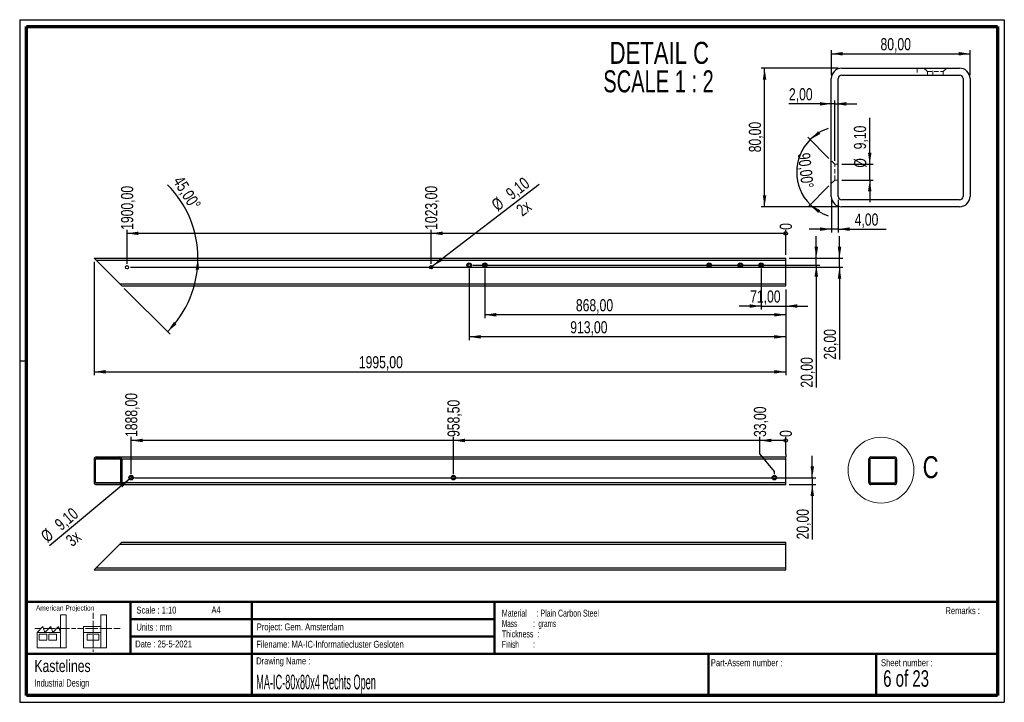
# Paper-space layout '80 Rechts Dicht' of a CAD drawing. Header units: millimetres. Extents: x 7 to 291, y 7 to 204.
import ezdxf

# ---------------------------------------------------------------- set-up
doc = ezdxf.new("R2010")
doc.units = ezdxf.units.MM
doc.linetypes.add('HIDDEN', pattern=[1.905, 1.27, -0.635])
for name, color, linetype in [('BORDERS', 7, 'Continuous'), ('DRAWING', 7, 'Continuous'), ('TEXT_SHEET_FORMAT', 7, 'Continuous')]:
    doc.layers.add(name, color=color, linetype=linetype)
doc.styles.add('SLDTEXTSTYLE0', font='TXT', dxfattribs={"width": 0.7})
doc.styles.add('SLDTEXTSTYLE1', font='TXT', dxfattribs={"width": 0.75})
doc.styles.add('SLDTEXTSTYLE2', font='TXT', dxfattribs={"width": 0.678571})
doc.styles.add('SLDTEXTSTYLE4', font='TXT', dxfattribs={"width": 0.55})
doc.styles.add('SLDTEXTSTYLE5', font='TXT', dxfattribs={"width": 0.605})
doc.styles.add('SLDTEXTSTYLE6', font='TXT', dxfattribs={"width": 0.549})
doc.styles.add('SLDTEXTSTYLE7', font='TXT', dxfattribs={"width": 0.467045})
doc.styles.add('SLDTEXTSTYLE8', font='TXT', dxfattribs={"width": 0.681818})
doc.dimstyles.new('SLDDIMSTYLE10', dxfattribs={"dimtxt": 3.5, "dimasz": 3.302, "dimexe": 0, "dimexo": 0.0625, "dimgap": 0.875, "dimtad": 1, "dimdec": 4, "dimlfac": 10, "dimzin": 12, "dimdsep": 46, "dimtxsty": 'SLDTEXTSTYLE1', "dimsah": 1, "dimcen": 0.09, "dimazin": 3, "dimtfac": 1, "dimtofl": 0, "dimtmove": 0, "dimatfit": 3, "dimfxl": 1, "dimfrac": 2, "dimtolj": 1, "dimtzin": 12, "dimarcsym": 0})
doc.dimstyles.new('SLDDIMSTYLE11', dxfattribs={"dimtxt": 3.5, "dimasz": 3.302, "dimexe": 0, "dimexo": 0.0625, "dimgap": 0.875, "dimtad": 1, "dimdec": 4, "dimlfac": 2, "dimzin": 12, "dimdsep": 46, "dimtxsty": 'SLDTEXTSTYLE1', "dimsah": 1, "dimcen": 0.09, "dimazin": 3, "dimtfac": 1, "dimtofl": 0, "dimtmove": 0, "dimatfit": 3, "dimfxl": 1, "dimfrac": 2, "dimtolj": 1, "dimtzin": 12, "dimarcsym": 0})
doc.dimstyles.new('SLDDIMSTYLE12', dxfattribs={"dimtxt": 3.5, "dimasz": 0.338667, "dimexe": 0, "dimexo": 0.0625, "dimgap": 0.875, "dimtad": 0, "dimtih": 1, "dimtoh": 1, "dimdec": 0, "dimlfac": 10, "dimrnd": 1e-09, "dimdsep": 46, "dimtxsty": 'SLDTEXTSTYLE1', "dimblk1": 'ORIGIN', "dimblk2": 'ORIGIN', "dimsah": 1, "dimcen": 0.09, "dimadec": 0, "dimazin": 2, "dimtfac": 1, "dimtdec": 0, "dimtofl": 0, "dimtmove": 0, "dimatfit": 3, "dimldrblk": 'ORIGIN', "dimfxl": 1, "dimfrac": 2, "dimtolj": 1, "dimtzin": 12, "dimarcsym": 0})
doc.dimstyles.new('SLDDIMSTYLE13', dxfattribs={"dimtxt": 3.5, "dimasz": 3.302, "dimexe": 0, "dimexo": 0.0625, "dimgap": 0.875, "dimtad": 0, "dimtih": 1, "dimtoh": 1, "dimlfac": 10, "dimrnd": 1e-09, "dimzin": 12, "dimdsep": 46, "dimtxsty": 'SLDTEXTSTYLE1', "dimsah": 1, "dimcen": 0.09, "dimadec": 0, "dimazin": 3, "dimtfac": 1, "dimtofl": 0, "dimtmove": 0, "dimatfit": 3, "dimfxl": 1, "dimfrac": 2, "dimtolj": 1, "dimtzin": 12, "dimarcsym": 0})
doc.dimstyles.new('SLDDIMSTYLE4', dxfattribs={"dimtxt": 3.5, "dimasz": 3.302, "dimexe": 0, "dimexo": 0.0625, "dimgap": 0.875, "dimtad": 1, "dimlfac": 2, "dimrnd": 1e-09, "dimzin": 12, "dimdsep": 46, "dimtxsty": 'SLDTEXTSTYLE1', "dimsah": 1, "dimcen": 0.09, "dimadec": 0, "dimazin": 3, "dimtfac": 1, "dimtmove": 0, "dimatfit": 0, "dimfxl": 1, "dimfrac": 2, "dimtolj": 1, "dimtzin": 12, "dimarcsym": 0})
doc.dimstyles.new('SLDDIMSTYLE5', dxfattribs={"dimtxt": 3.5, "dimasz": 3.302, "dimexe": 0, "dimexo": 0.0625, "dimgap": 0.875, "dimtad": 1, "dimlfac": 2, "dimrnd": 1e-09, "dimzin": 12, "dimdsep": 46, "dimtxsty": 'SLDTEXTSTYLE1', "dimsah": 1, "dimcen": 0.09, "dimadec": 0, "dimazin": 3, "dimtfac": 1, "dimtofl": 0, "dimtmove": 0, "dimatfit": 3, "dimfxl": 1, "dimfrac": 2, "dimtolj": 1, "dimtzin": 12, "dimarcsym": 0})
doc.dimstyles.new('SLDDIMSTYLE7', dxfattribs={"dimtxt": 3.5, "dimasz": 3.302, "dimexe": 0, "dimexo": 0.0625, "dimgap": 0.875, "dimtad": 1, "dimlfac": 10, "dimrnd": 1e-09, "dimzin": 12, "dimdsep": 46, "dimtxsty": 'SLDTEXTSTYLE1', "dimblk1": 'NONE', "dimsah": 1, "dimcen": 0, "dimadec": 0, "dimazin": 3, "dimtfac": 1, "dimtmove": 0, "dimatfit": 3, "dimldrblk": 'NONE', "dimfxl": 1, "dimfrac": 2, "dimtolj": 1, "dimtzin": 12, "dimarcsym": 0})
doc.dimstyles.new('SLDDIMSTYLE8', dxfattribs={"dimtxt": 3.5, "dimasz": 3.302, "dimexe": 0, "dimexo": 0.0625, "dimgap": 0.875, "dimtad": 1, "dimlfac": 10, "dimrnd": 1e-09, "dimzin": 12, "dimdsep": 46, "dimtxsty": 'SLDTEXTSTYLE1', "dimsah": 1, "dimcen": 0.09, "dimadec": 0, "dimazin": 3, "dimtfac": 1, "dimtmove": 0, "dimatfit": 0, "dimfxl": 1, "dimfrac": 2, "dimtolj": 1, "dimtzin": 12, "dimarcsym": 0})
doc.dimstyles.new('SLDDIMSTYLE9', dxfattribs={"dimtxt": 3.5, "dimasz": 3.302, "dimexe": 0, "dimexo": 0.0625, "dimgap": 0.875, "dimtad": 1, "dimlfac": 10, "dimrnd": 1e-09, "dimzin": 12, "dimdsep": 46, "dimtxsty": 'SLDTEXTSTYLE1', "dimsah": 1, "dimcen": 0.09, "dimadec": 0, "dimazin": 3, "dimtfac": 1, "dimtofl": 0, "dimtmove": 0, "dimatfit": 3, "dimfxl": 1, "dimfrac": 2, "dimtolj": 1, "dimtzin": 12, "dimarcsym": 0})

# ---------------------------------------------------------------- blocks, each defined once
blk = doc.blocks.new('SW_NOTE_0_39')
at = {"layer": 'TEXT_SHEET_FORMAT', "color": 0, "char_height": 2, "attachment_point": 1}
for s, insert, style in [('Material     : Plain Carbon Steel', (0, 2.58), 'SLDTEXTSTYLE5'), ('Mass         :  grams', (0, -0.42), 'SLDTEXTSTYLE4'), ('Thickness  :', (0, -3.42), 'SLDTEXTSTYLE5'), ('Finish        :', (0, -6.42), 'SLDTEXTSTYLE6')]:
    blk.add_mtext(s, dxfattribs=dict(at, insert=insert, style=style))
blk = doc.blocks.new('SW_NOTE_0_40')
at = {"layer": 'DRAWING', "color": 0, "attachment_point": 1, "style": 'SLDTEXTSTYLE1'}
for s, insert, char_height in [('Kastelines', (0, 4.51), 3.5), ('Industrial Design', (0, -1.09), 2.1167)]:
    blk.add_mtext(s, dxfattribs=dict(at, insert=insert, char_height=char_height))
blk = doc.blocks.new('_Origin')
at = {"color": 0, "linetype": 'ByBlock', "lineweight": -2}
blk.add_line((0, 0), (-1, 0), dxfattribs=at)
blk.add_circle((0, 0), 0.5, dxfattribs=at)
blk = doc.blocks.new('_D_41')
at = {"layer": 'DRAWING'}
for q in [(227.53, 83.36), (227.53, 77.61)]:
    blk.add_line((227.53, 78.36), q, dxfattribs=at)
at = {"layer": 'DRAWING', "xscale": 1.016, "yscale": 1.016}
blk.add_blockref('_Origin', (227.53, 82.35), dxfattribs=at)
at = {"layer": 'DRAWING', "insert": (225.8, 83.36), "char_height": 3.5, "attachment_point": 1, "rotation": 90, "style": 'SLDTEXTSTYLE1'}
blk.add_mtext('0', dxfattribs=at)
blk = doc.blocks.new('_D_42')
at = {"layer": 'DRAWING', "color": 7}
for p, q in [((220.08, 78.36), (220.08, 83.36)), ((227.53, 82.35), (220.08, 82.35)), ((220.08, 78.36), (224.23, 73.36)), ((224.23, 73.36), (224.23, 72.61))]:
    blk.add_line(p, q, dxfattribs=at)
blk.add_solid([(220.08, 82.35), (223.38, 81.84), (223.38, 82.86)], dxfattribs=at)
at = {"layer": 'DRAWING', "color": 7, "insert": (218.35, 83.36), "char_height": 3.5, "attachment_point": 1, "rotation": 90, "style": 'SLDTEXTSTYLE1'}
blk.add_mtext('33,00', dxfattribs=at)
blk = doc.blocks.new('_D_43')
at = {"layer": 'DRAWING', "color": 7}
for p, q in [((131.68, 72.61), (131.68, 83.36)), ((220.08, 82.35), (131.68, 82.35))]:
    blk.add_line(p, q, dxfattribs=at)
blk.add_solid([(131.68, 82.35), (134.98, 81.84), (134.98, 82.86)], dxfattribs=at)
at = {"layer": 'DRAWING', "color": 7, "insert": (129.95, 83.36), "char_height": 3.5, "attachment_point": 1, "rotation": 90, "style": 'SLDTEXTSTYLE1'}
blk.add_mtext('958,50', dxfattribs=at)
blk = doc.blocks.new('_D_44')
at = {"layer": 'DRAWING', "color": 7}
for p, q in [((38.73, 72.61), (38.73, 83.36)), ((131.68, 82.35), (38.73, 82.35))]:
    blk.add_line(p, q, dxfattribs=at)
blk.add_solid([(38.73, 82.35), (42.03, 81.84), (42.03, 82.86)], dxfattribs=at)
at = {"layer": 'DRAWING', "color": 7, "insert": (37, 83.36), "char_height": 3.5, "attachment_point": 1, "rotation": 90, "style": 'SLDTEXTSTYLE1'}
blk.add_mtext('1888,00', dxfattribs=at)
blk = doc.blocks.new('_D_45')
at = {"layer": 'DRAWING', "color": 7}
for p, q in [((235.18, 71.61), (235.18, 77.96)), ((39.73, 71.61), (236.18, 71.61)), ((235.18, 71.61), (235.18, 69.61)), ((228.53, 69.61), (236.18, 69.61)), ((235.18, 69.61), (235.18, 53.79))]:
    blk.add_line(p, q, dxfattribs=at)
for points in [[(235.18, 71.61), (235.69, 74.91), (234.68, 74.91)], [(235.18, 69.61), (234.68, 66.3), (235.69, 66.3)]]:
    blk.add_solid(points, dxfattribs=at)
at = {"layer": 'DRAWING', "color": 7, "insert": (230.67, 53.79), "char_height": 3.5, "attachment_point": 1, "rotation": 90, "style": 'SLDTEXTSTYLE1'}
blk.add_mtext('20,00', dxfattribs=at)
blk = doc.blocks.new('_D_46')
at = {"layer": 'DRAWING', "color": 7}
for q in [(15.19, 51.96), (39.08, 71.9)]:
    blk.add_line((38.38, 71.31), q, dxfattribs=at)
blk.add_solid([(38.38, 71.31), (35.52, 69.59), (36.17, 68.81)], dxfattribs=at)
at = {"layer": 'DRAWING', "color": 7, "char_height": 3.5, "attachment_point": 1, "rotation": 39.8541, "style": 'SLDTEXTSTYLE1'}
for s, insert in [('9,10', (16.3, 58.86)), ('%%c', (12.29, 55.43)), ('3x', (19.5, 54.21))]:
    blk.add_mtext(s, dxfattribs=dict(at, insert=insert))
blk = doc.blocks.new('_None')
blk = doc.blocks.new('_D_47')
at = {"layer": 'DRAWING'}
blk.add_line((227.53, 135.94), (227.53, 143.13), dxfattribs=at)
at = {"layer": 'DRAWING', "xscale": 1.016, "yscale": 1.016}
blk.add_blockref('_Origin', (227.53, 142.12), dxfattribs=at)
at = {"layer": 'DRAWING', "insert": (225.8, 143.13), "char_height": 3.5, "attachment_point": 1, "rotation": 90, "style": 'SLDTEXTSTYLE1'}
blk.add_mtext('0', dxfattribs=at)
blk = doc.blocks.new('_D_48')
at = {"layer": 'DRAWING', "color": 7}
for p, q in [((125.23, 133.34), (125.23, 143.13)), ((227.53, 142.12), (125.23, 142.12))]:
    blk.add_line(p, q, dxfattribs=at)
blk.add_solid([(125.23, 142.12), (128.53, 141.61), (128.53, 142.62)], dxfattribs=at)
at = {"layer": 'DRAWING', "color": 7, "insert": (123.5, 143.13), "char_height": 3.5, "attachment_point": 1, "rotation": 90, "style": 'SLDTEXTSTYLE1'}
blk.add_mtext('1023,00', dxfattribs=at)
blk = doc.blocks.new('_D_49')
at = {"layer": 'DRAWING', "color": 7}
for p, q in [((37.53, 133.34), (37.53, 143.13)), ((125.23, 142.12), (37.53, 142.12))]:
    blk.add_line(p, q, dxfattribs=at)
blk.add_solid([(37.53, 142.12), (40.83, 141.61), (40.83, 142.62)], dxfattribs=at)
at = {"layer": 'DRAWING', "color": 7, "insert": (35.8, 143.13), "char_height": 3.5, "attachment_point": 1, "rotation": 90, "style": 'SLDTEXTSTYLE1'}
blk.add_mtext('1900,00', dxfattribs=at)
blk = doc.blocks.new('_D_50')
at = {"layer": 'DRAWING', "color": 7}
blk.add_line((36.74, 126.24), (49.93, 113.04), dxfattribs=at)
for start, end in [(0, 44.9558), (315, 0)]:
    blk.add_arc((28.03, 134.94), 29.97, start, end, dxfattribs=at)
for points in [[(58, 134.94), (57.32, 131.68), (58.33, 131.62)], [(49.22, 113.75), (51.81, 115.87), (51.05, 116.55)]]:
    blk.add_solid(points, dxfattribs=at)
at = {"layer": 'DRAWING', "color": 7, "insert": (53.59, 159.06), "char_height": 3.5, "attachment_point": 1, "rotation": 302.2613, "style": 'SLDTEXTSTYLE1'}
blk.add_mtext('45,00°', dxfattribs=at)
blk = doc.blocks.new('_D_51')
at = {"layer": 'DRAWING', "color": 7}
for p, q in [((243.03, 134.94), (243.03, 141.29)), ((228.53, 134.94), (244.03, 134.94)), ((243.03, 132.34), (243.03, 134.94)), ((38.53, 132.34), (244.03, 132.34)), ((243.03, 132.34), (243.03, 105.71))]:
    blk.add_line(p, q, dxfattribs=at)
for points in [[(243.03, 134.94), (243.54, 138.25), (242.52, 138.25)], [(243.03, 132.34), (242.52, 129.04), (243.54, 129.04)]]:
    blk.add_solid(points, dxfattribs=at)
at = {"layer": 'DRAWING', "color": 7, "insert": (238.52, 105.71), "char_height": 3.5, "attachment_point": 1, "rotation": 90, "style": 'SLDTEXTSTYLE1'}
blk.add_mtext('26,00', dxfattribs=at)
blk = doc.blocks.new('_D_52')
at = {"layer": 'DRAWING', "color": 7}
for p, q in [((28.03, 133.94), (28.03, 101.16)), ((227.53, 125.94), (227.53, 101.16)), ((28.03, 102.16), (227.53, 102.16))]:
    blk.add_line(p, q, dxfattribs=at)
for points in [[(28.03, 102.16), (31.33, 101.66), (31.33, 102.67)], [(227.53, 102.16), (224.23, 102.67), (224.23, 101.66)]]:
    blk.add_solid(points, dxfattribs=at)
at = {"layer": 'DRAWING', "color": 7, "insert": (104.39, 106.68), "char_height": 3.5, "attachment_point": 1, "style": 'SLDTEXTSTYLE1'}
blk.add_mtext('1995,00', dxfattribs=at)
blk = doc.blocks.new('_D_53')
at = {"layer": 'DRAWING', "color": 7}
for q in [(156.39, 156.3), (124.87, 132.07)]:
    blk.add_line((125.59, 132.62), q, dxfattribs=at)
blk.add_solid([(125.59, 132.62), (128.52, 134.23), (127.9, 135.04)], dxfattribs=at)
at = {"layer": 'DRAWING', "color": 7, "char_height": 3.5, "attachment_point": 1, "rotation": 37.5526, "style": 'SLDTEXTSTYLE1'}
for s, insert in [('9,10', (146.42, 154.42)), ('%%c', (142.27, 151.16)), ('2x', (149.42, 149.65))]:
    blk.add_mtext(s, dxfattribs=dict(at, insert=insert))
blk = doc.blocks.new('_D_54')
at = {"layer": 'DRAWING', "color": 7}
for p, q in [((220.43, 131.94), (220.43, 120.14)), ((227.53, 125.94), (227.53, 120.14)), ((220.43, 121.14), (214.08, 121.14)), ((220.43, 121.14), (227.53, 121.14)), ((227.53, 121.14), (233.88, 121.14))]:
    blk.add_line(p, q, dxfattribs=at)
for points in [[(220.43, 121.14), (217.13, 121.65), (217.13, 120.63)], [(227.53, 121.14), (230.83, 120.63), (230.83, 121.65)]]:
    blk.add_solid(points, dxfattribs=at)
at = {"layer": 'DRAWING', "color": 7, "insert": (217.25, 125.65), "char_height": 3.5, "attachment_point": 1, "style": 'SLDTEXTSTYLE1'}
blk.add_mtext('71,00', dxfattribs=at)
blk = doc.blocks.new('_D_55')
at = {"layer": 'DRAWING', "color": 7}
for p, q in [((140.73, 131.94), (140.73, 117.62)), ((227.53, 125.94), (227.53, 117.62)), ((227.53, 118.62), (140.73, 118.62))]:
    blk.add_line(p, q, dxfattribs=at)
for points in [[(140.73, 118.62), (144.03, 118.11), (144.03, 119.13)], [(227.53, 118.62), (224.23, 119.13), (224.23, 118.11)]]:
    blk.add_solid(points, dxfattribs=at)
at = {"layer": 'DRAWING', "color": 7, "insert": (167, 123.13), "char_height": 3.5, "attachment_point": 1, "style": 'SLDTEXTSTYLE1'}
blk.add_mtext('868,00', dxfattribs=at)
blk = doc.blocks.new('_D_56')
at = {"layer": 'DRAWING', "color": 7}
for p, q in [((136.23, 131.94), (136.23, 111.26)), ((227.53, 125.94), (227.53, 111.26)), ((227.53, 112.26), (136.23, 112.26))]:
    blk.add_line(p, q, dxfattribs=at)
for points in [[(136.23, 112.26), (139.53, 111.75), (139.53, 112.77)], [(227.53, 112.26), (224.23, 112.77), (224.23, 111.75)]]:
    blk.add_solid(points, dxfattribs=at)
at = {"layer": 'DRAWING', "color": 7, "insert": (165.37, 116.77), "char_height": 3.5, "attachment_point": 1, "style": 'SLDTEXTSTYLE1'}
blk.add_mtext('913,00', dxfattribs=at)
blk = doc.blocks.new('_D_57')
at = {"layer": 'DRAWING', "color": 7}
for p, q in [((236.34, 134.94), (236.34, 141.29)), ((228.53, 134.94), (237.34, 134.94)), ((236.34, 132.94), (236.34, 134.94)), ((137.23, 132.94), (237.34, 132.94)), ((236.34, 132.94), (236.34, 97.6))]:
    blk.add_line(p, q, dxfattribs=at)
for points in [[(236.34, 134.94), (236.85, 138.25), (235.84, 138.25)], [(236.34, 132.94), (235.84, 129.64), (236.85, 129.64)]]:
    blk.add_solid(points, dxfattribs=at)
at = {"layer": 'DRAWING', "color": 7, "insert": (231.83, 97.6), "char_height": 3.5, "attachment_point": 1, "rotation": 90, "style": 'SLDTEXTSTYLE1'}
blk.add_mtext('20,00', dxfattribs=at)
blk = doc.blocks.new('_D_58')
at = {"layer": 'DRAWING', "color": 7}
for p, q in [((242.68, 189.79), (220.41, 189.79)), ((221.41, 149.79), (221.41, 189.79)), ((242.68, 149.79), (220.41, 149.79))]:
    blk.add_line(p, q, dxfattribs=at)
for points in [[(221.41, 189.79), (220.91, 186.49), (221.92, 186.49)], [(221.41, 149.79), (221.92, 153.09), (220.91, 153.09)]]:
    blk.add_solid(points, dxfattribs=at)
at = {"layer": 'DRAWING', "color": 7, "insert": (216.9, 165.52), "char_height": 3.5, "attachment_point": 1, "rotation": 90, "style": 'SLDTEXTSTYLE1'}
blk.add_mtext('80,00', dxfattribs=at)
blk = doc.blocks.new('_D_59')
at = {"layer": 'DRAWING', "color": 7}
for p, q in [((240.68, 187.79), (240.68, 194.95)), ((240.68, 193.95), (280.68, 193.95)), ((280.68, 187.79), (280.68, 194.95))]:
    blk.add_line(p, q, dxfattribs=at)
for points in [[(240.68, 193.95), (243.98, 193.44), (243.98, 194.46)], [(280.68, 193.95), (277.37, 194.46), (277.37, 193.44)]]:
    blk.add_solid(points, dxfattribs=at)
at = {"layer": 'DRAWING', "color": 7, "insert": (254.86, 198.46), "char_height": 3.5, "attachment_point": 1, "style": 'SLDTEXTSTYLE1'}
blk.add_mtext('80,00', dxfattribs=at)
blk = doc.blocks.new('_D_60')
at = {"layer": 'DRAWING', "color": 7}
for p, q in [((240.68, 151.79), (240.68, 142.34)), ((242.68, 151.79), (242.68, 142.34)), ((240.68, 143.34), (234.33, 143.34)), ((242.68, 143.34), (240.68, 143.34)), ((242.68, 143.34), (256.46, 143.34))]:
    blk.add_line(p, q, dxfattribs=at)
for points in [[(240.68, 143.34), (237.37, 143.85), (237.37, 142.83)], [(242.68, 143.34), (245.98, 142.83), (245.98, 143.85)]]:
    blk.add_solid(points, dxfattribs=at)
at = {"layer": 'DRAWING', "color": 7, "insert": (247.41, 147.85), "char_height": 3.5, "attachment_point": 1, "style": 'SLDTEXTSTYLE1'}
blk.add_mtext('4,00', dxfattribs=at)
blk = doc.blocks.new('_D_61')
at = {"layer": 'DRAWING', "color": 7}
for p, q in [((239.97, 163.77), (233.86, 169.87)), ((239.97, 155.81), (233.86, 149.7))]:
    blk.add_line(p, q, dxfattribs=at)
for start, end in [(108.2273, 135), (135, 225), (225, 251.7727)]:
    blk.add_arc((243.95, 159.79), 13.26, start, end, dxfattribs=at)
for points in [[(234.57, 169.17), (237.49, 170.8), (236.86, 171.6)], [(234.57, 150.41), (236.86, 147.97), (237.49, 148.78)]]:
    blk.add_solid(points, dxfattribs=at)
at = {"layer": 'DRAWING', "color": 7, "insert": (234.51, 165.54), "char_height": 3.5, "attachment_point": 1, "rotation": 276.2761, "style": 'SLDTEXTSTYLE1'}
blk.add_mtext('90,00°', dxfattribs=at)
blk = doc.blocks.new('_D_62')
at = {"layer": 'DRAWING', "color": 7}
for p, q in [((240.68, 179.49), (228.45, 179.49)), ((241.68, 179.49), (240.68, 179.49)), ((241.68, 163.06), (241.68, 180.49)), ((241.68, 179.49), (248.03, 179.49))]:
    blk.add_line(p, q, dxfattribs=at)
for points in [[(240.68, 179.49), (237.37, 180), (237.37, 178.99)], [(241.68, 179.49), (244.98, 178.99), (244.98, 180)]]:
    blk.add_solid(points, dxfattribs=at)
at = {"layer": 'DRAWING', "color": 7, "insert": (228.45, 184.01), "char_height": 3.5, "attachment_point": 1, "style": 'SLDTEXTSTYLE1'}
blk.add_mtext('2,00', dxfattribs=at)
blk = doc.blocks.new('_D_63')
at = {"layer": 'DRAWING', "color": 7}
for p, q in [((251.76, 162.06), (251.76, 175.42)), ((243.68, 162.06), (252.76, 162.06)), ((251.76, 157.51), (251.76, 162.06)), ((243.68, 157.51), (252.76, 157.51)), ((251.76, 157.51), (251.76, 151.16))]:
    blk.add_line(p, q, dxfattribs=at)
for points in [[(251.76, 162.06), (252.26, 165.37), (251.25, 165.37)], [(251.76, 157.51), (251.25, 154.21), (252.26, 154.21)]]:
    blk.add_solid(points, dxfattribs=at)
at = {"layer": 'DRAWING', "color": 7, "char_height": 3.5, "attachment_point": 1, "rotation": 90, "style": 'SLDTEXTSTYLE1'}
for s, insert in [('9,10', (247.19, 166.37)), ('%%c', (247.24, 161.09))]:
    blk.add_mtext(s, dxfattribs=dict(at, insert=insert))
blk = doc.blocks.new('SW_NOTE_0_41')
at = {"layer": 'DRAWING', "color": 0, "char_height": 6.35, "attachment_point": 2}
for s, insert, style in [('DETAIL C', (17.56, 8.19), 'SLDTEXTSTYLE1'), ('SCALE 1 : 2', (17.32, -0.03), 'SLDTEXTSTYLE8')]:
    blk.add_mtext(s, dxfattribs=dict(at, insert=insert, style=style))

psp = doc.layouts.new('80 Rechts Dicht')

# ---------------------------------------------------------------- linework, layer by layer
at = {"color": 7, "linetype": 'Continuous', "lineweight": 25}
for p, q in [((243.67598, 189.788122), (277.675981, 189.788122)), ((243.67598, 187.788122), (277.675981, 187.788122)), ((240.675981, 152.788121), (240.675981, 186.788123)), ((242.675981, 152.788121), (242.675981, 186.788123)), ((278.67598, 186.788123), (278.67598, 152.788121)), ((280.67598, 186.788123), (280.67598, 152.788121)), ((277.675981, 151.788123), (243.67598, 151.788123)), ((277.675981, 149.788123), (243.67598, 149.788123)), ((28.028802, 134.944986), (227.528802, 134.944986)), ((28.028802, 134.944986), (28.628802, 134.344986)), ((28.628802, 134.344986), (227.528802, 134.344986)), ((28.628802, 134.344986), (35.428802, 127.544986)), ((227.528802, 134.344986), (227.528802, 134.944986)), ((227.528802, 127.544986), (227.528802, 134.344986)), ((35.428802, 127.544986), (227.528802, 127.544986)), ((35.428802, 127.544986), (36.028802, 126.944986)), ((36.028802, 126.944986), (227.528802, 126.944986)), ((227.528802, 126.944986), (227.528802, 127.544986)), ((28.028802, 77.005187), (28.028802, 70.205187)), ((28.428802, 70.205187), (28.428802, 77.005187)), ((28.628802, 77.605187), (35.428802, 77.605187)), ((28.628802, 77.205187), (35.428802, 77.205187)), ((35.428802, 77.605187), (227.528802, 77.605187)), ((35.628802, 77.005187), (35.628802, 70.205187)), ((36.028802, 77.005187), (227.528802, 77.005187)), ((36.028802, 77.005187), (36.028802, 70.205187)), ((227.528802, 77.005187), (227.528802, 77.605187)), ((227.528802, 70.205187), (227.528802, 77.005187)), ((251.513638, 70.205187), (251.513638, 77.005187)), ((251.913638, 70.205187), (251.913638, 77.005187)), ((252.113638, 77.605187), (258.913638, 77.605187)), ((252.113638, 77.205187), (258.913638, 77.205187)), ((259.113638, 77.005187), (259.113638, 70.205187)), ((259.513638, 77.005187), (259.513638, 70.205187)), ((35.428802, 70.005187), (28.628802, 70.005187)), ((28.628802, 69.605187), (35.428802, 69.605187)), ((35.428802, 69.605187), (227.528802, 69.605187)), ((36.028802, 70.205187), (227.528802, 70.205187)), ((227.528802, 69.605187), (227.528802, 70.205187)), ((258.913638, 70.005187), (252.113638, 70.005187)), ((258.913638, 69.605187), (252.113638, 69.605187)), ((28.628802, 45.58598), (35.428802, 52.38598)), ((36.028802, 52.98598), (35.428802, 52.38598)), ((35.428802, 52.38598), (227.528802, 52.38598)), ((36.028802, 52.98598), (227.528802, 52.98598)), ((227.528802, 52.38598), (227.528802, 52.98598)), ((227.528802, 45.58598), (227.528802, 52.38598)), ((28.628802, 45.58598), (28.028802, 44.98598)), ((28.628802, 45.58598), (227.528802, 45.58598)), ((227.528802, 44.98598), (227.528802, 45.58598)), ((28.028802, 44.98598), (227.528802, 44.98598))]:
    psp.add_line(p, q, dxfattribs=at)
at = {"color": 7, "linetype": 'HIDDEN', "lineweight": 18}
for p, q in [((265.40098, 189.788122), (265.40098, 187.788122)), ((267.400981, 189.788122), (268.40098, 188.788122)), ((268.40098, 188.788122), (272.950981, 188.788122)), ((268.40098, 188.788122), (268.40098, 187.788122)), ((269.95098, 187.788122), (269.95098, 189.788122)), ((272.950981, 188.788122), (273.950981, 189.788122)), ((272.950981, 187.788122), (272.950981, 188.788122)), ((241.675981, 162.063122), (240.675981, 163.063122)), ((241.675981, 157.513122), (241.675981, 162.063122)), ((242.675981, 162.063122), (241.675981, 162.063122)), ((240.675981, 156.513122), (241.675981, 157.513122)), ((241.675981, 157.513122), (242.675981, 157.513122)), ((256.458638, 77.605187), (256.458638, 77.205187)), ((256.858638, 77.605187), (257.058638, 77.405187)), ((257.058638, 77.405187), (257.968638, 77.405187)), ((257.058638, 77.405187), (257.058638, 77.205187)), ((257.368638, 77.205187), (257.368638, 77.605187)), ((257.968638, 77.405187), (258.168638, 77.605187)), ((257.968638, 77.205187), (257.968638, 77.405187)), ((251.713638, 72.060187), (251.513638, 72.260187)), ((251.513638, 70.950187), (251.713638, 71.150187)), ((251.713638, 71.150187), (251.713638, 72.060187)), ((251.913638, 72.060187), (251.713638, 72.060187)), ((251.713638, 71.150187), (251.913638, 71.150187))]:
    psp.add_line(p, q, dxfattribs=at)
at = {"color": 8, "linetype": 'Continuous', "lineweight": 25}
for p, q in [((28.428802, 77.005187), (35.628802, 77.005187)), ((28.428802, 70.205187), (35.628802, 70.205187))]:
    psp.add_line(p, q, dxfattribs=at)
at = {"color": 7, "linetype": 'Continuous', "lineweight": 25}
for centre, radius in [((136.228802, 132.944986), 0.655), ((140.728802, 132.944986), 0.655), ((205.428802, 132.944986), 0.655), ((214.428802, 132.944986), 0.655), ((220.428802, 132.944986), 0.655), ((37.528802, 132.344986), 0.455), ((125.228802, 132.344986), 0.455), ((136.228802, 132.944986), 0.455), ((140.728802, 132.944986), 0.455), ((205.428802, 132.944986), 0.455), ((214.428802, 132.944986), 0.455), ((220.428802, 132.944986), 0.455), ((38.728802, 71.605187), 0.655), ((38.728802, 71.605187), 0.455), ((131.678802, 71.605187), 0.655), ((131.678802, 71.605187), 0.455), ((224.228802, 71.605187), 0.655), ((224.228802, 71.605187), 0.455)]:
    psp.add_circle(centre, radius, dxfattribs=at)
at = {"color": 7, "linetype": 'Continuous', "lineweight": 18}
psp.add_circle((255.00839, 73.783895), 9.494008, dxfattribs=at)
at = {"color": 7, "linetype": 'Continuous', "lineweight": 25}
for centre, radius, start, end in [((243.675977, 186.788125), 2.999997, 89.99995956, 180.00004044), ((243.675976, 186.788127), 0.999995, 89.9997878, 180.0002122), ((277.675983, 186.788125), 2.999997, 359.99995956, 90.00004044), ((277.675985, 186.788127), 0.999995, 359.9997878, 90.0002122), ((243.675977, 152.788119), 2.999997, 179.99995956, 270.00004044), ((243.675976, 152.788118), 0.999995, 179.9997878, 270.0002122), ((277.675985, 152.788118), 0.999995, 269.9997878, 0.0002122), ((277.675983, 152.788119), 2.999997, 269.99995956, 0.00004044), ((28.628802, 77.005187), 0.6, 90, 180), ((28.628802, 77.005187), 0.2, 90, 180), ((35.428802, 77.005187), 0.6, 0, 90), ((35.428802, 77.005187), 0.2, 0, 90), ((252.113638, 77.005187), 0.6, 90, 180), ((252.113638, 77.005187), 0.2, 90, 180), ((258.913638, 77.005187), 0.6, 0, 90), ((258.913638, 77.005187), 0.2, 0, 90), ((28.628802, 70.205187), 0.6, 180, 270), ((28.628802, 70.205187), 0.2, 180, 270), ((35.428802, 70.205187), 0.6, 270, 0), ((35.428802, 70.205187), 0.2, 270, 0), ((252.113638, 70.205187), 0.6, 180, 270), ((252.113638, 70.205187), 0.2, 180, 270), ((258.913638, 70.205187), 0.2, 270, 0), ((258.913638, 70.205187), 0.6, 270, 0)]:
    psp.add_arc(centre, radius, start, end, dxfattribs=at)
at = {"layer": 'BORDERS', "lineweight": 70}
for p, q in [((8.569641, 8.783909), (8.569641, 201.783909)), ((8.569641, 201.783909), (288.569641, 201.783909)), ((288.569641, 201.783909), (288.569641, 8.783909)), ((288.569641, 8.783909), (8.569641, 8.783909))]:
    psp.add_line(p, q, dxfattribs=at)
at = {"layer": 'BORDERS', "lineweight": 50}
for p, q in [((8.569641, 35.783909), (288.569641, 35.783909)), ((38.569641, 35.783909), (38.569641, 20.783909)), ((73.569641, 35.783909), (73.569641, 8.783909)), ((143.569641, 35.783909), (143.569641, 20.783909)), ((38.569641, 30.783909), (143.569641, 30.783909)), ((38.569641, 25.783909), (143.569641, 25.783909)), ((8.569641, 20.783909), (288.569641, 20.783909)), ((205.222477, 8.783909), (205.222477, 20.783909)), ((253.650911, 8.783909), (253.650911, 20.783909))]:
    psp.add_line(p, q, dxfattribs=at)
at = {"layer": 'TEXT_SHEET_FORMAT'}
for p, q in [((6.569641, 203.783909), (290.569641, 203.783909)), ((6.569641, 203.783909), (6.569641, 6.783909)), ((290.569641, 203.783909), (290.569641, 6.783909)), ((6.569641, 105.283909), (8.621537, 105.283909)), ((6.569641, 6.783909), (290.569641, 6.783909))]:
    psp.add_line(p, q, dxfattribs=at)
at = {"layer": 'TEXT_SHEET_FORMAT', "color": 7, "linetype": 'Continuous', "lineweight": 18}
for p, q in [((18.320827, 26.971098), (18.320827, 32.036143)), ((18.320827, 32.036143), (20.002717, 32.036143)), ((20.002717, 32.036143), (20.002717, 22.470411)), ((27.732829, 32.596011), (27.732829, 30.83891)), ((31.654195, 32.031732), (29.972304, 32.031732)), ((29.972304, 32.031732), (29.972304, 22.466)), ((31.654195, 26.966766), (31.654195, 32.031732)), ((11.593265, 26.971098), (13.275156, 28.659446)), ((13.275156, 28.659446), (13.837466, 26.971098)), ((13.837466, 26.971098), (15.519356, 28.659446)), ((15.519356, 28.659446), (16.081352, 26.971098)), ((16.081352, 26.971098), (17.763242, 28.659446)), ((17.763242, 28.659446), (18.320827, 26.971098)), ((24.926633, 28.655036), (24.926633, 26.966766)), ((24.926633, 28.655036), (29.972304, 28.655036)), ((27.732829, 30.251635), (27.732829, 28.489887)), ((27.732829, 28.489887), (27.732829, 26.728218)), ((10.980867, 28.099735), (12.735999, 28.099735)), ((18.320827, 26.971098), (11.593265, 26.971098)), ((11.593265, 26.971098), (11.593265, 22.470411)), ((12.155576, 26.411465), (14.399461, 26.411465)), ((12.155576, 24.723117), (12.155576, 26.411465)), ((13.320991, 28.099735), (15.075966, 28.099735)), ((14.399461, 26.411465), (14.399461, 24.723117)), ((14.957046, 26.411465), (17.201247, 26.411465)), ((14.957046, 24.723117), (14.957046, 26.411465)), ((15.075966, 28.099735), (16.830941, 28.099735)), ((17.201247, 26.411465), (17.201247, 24.723117)), ((17.415933, 28.099735), (19.171065, 28.099735)), ((18.320827, 26.971098), (18.320827, 22.470411)), ((19.171065, 28.099735), (20.92604, 28.099735)), ((21.511032, 28.099735), (22.808913, 28.099735)), ((23.244743, 28.095324), (24.995229, 28.095324)), ((24.926633, 26.966766), (29.972304, 26.966766)), ((24.926633, 26.966766), (24.926633, 22.466)), ((25.580221, 28.095324), (27.335195, 28.095324)), ((26.050939, 26.407055), (29.41472, 26.407055)), ((26.050939, 24.718707), (26.050939, 26.407055)), ((27.335195, 28.095324), (29.090249, 28.095324)), ((27.732829, 26.140863), (27.732829, 24.379273)), ((29.41472, 26.407055), (29.41472, 24.718707)), ((29.675241, 28.095324), (31.430295, 28.095324)), ((31.430295, 28.095324), (33.18527, 28.095324)), ((31.654195, 26.966766), (31.654195, 22.466)), ((33.770261, 28.095324), (35.525236, 28.095324)), ((14.399461, 24.723117), (12.155576, 24.723117)), ((17.201247, 24.723117), (14.957046, 24.723117)), ((29.41472, 24.718707), (26.050939, 24.718707)), ((27.732829, 24.379273), (27.732829, 22.617525)), ((11.593265, 22.470411), (18.320827, 22.470411)), ((18.320827, 22.470411), (20.002717, 22.470411)), ((24.926633, 22.466), (31.654195, 22.466)), ((27.732829, 22.030171), (27.732829, 21.34201))]:
    psp.add_line(p, q, dxfattribs=at)

# ---------------------------------------------------------------- block references
at = {"layer": 'DRAWING'}
for name, p in [('SW_NOTE_0_41', (173.51043, 189.200602)), ('SW_NOTE_0_40', (10.826503, 14.510992))]:
    psp.add_blockref(name, p, dxfattribs=at)
at = {"layer": 'TEXT_SHEET_FORMAT', "color": 218}
psp.add_blockref('SW_NOTE_0_39', (145.652628, 30.930942), dxfattribs=at)

# ---------------------------------------------------------------- texts
at = {"color": 7, "linetype": 'Continuous', "lineweight": 18, "insert": (267.017722, 77.81909), "char_height": 6.35, "attachment_point": 1, "style": 'SLDTEXTSTYLE1'}
psp.add_mtext('C', dxfattribs=at)
at = {"layer": 'TEXT_SHEET_FORMAT', "attachment_point": 1}
for s, insert, char_height, style in [('American Projection', (11.277178, 34.755658), 1.5, 'SLDTEXTSTYLE1'), ('Scale : 1:10', (40.245387, 34.408225), 2, 'SLDTEXTSTYLE1'), ('A4', (61.890556, 34.486219), 2, 'SLDTEXTSTYLE1'), ('Remarks :', (273.595551, 34.235841), 2, 'SLDTEXTSTYLE1'), ('Units : mm', (40.239331, 29.476127), 2, 'SLDTEXTSTYLE0'), ('Project: Gem. Amsterdam', (74.95639, 29.538044), 2, 'SLDTEXTSTYLE1'), ('Date : 25-5-2021', (39.886543, 24.621763), 2, 'SLDTEXTSTYLE1'), ('Filename: MA-IC-Informatiecluster Gesloten', (74.797688, 24.531301), 2, 'SLDTEXTSTYLE1'), ('Drawing Name :', (74.780305, 19.736533), 2, 'SLDTEXTSTYLE1'), ('Part-Assem number :', (205.926583, 19.21038), 2, 'SLDTEXTSTYLE1'), ('Sheet number :', (255.011235, 19.21038), 2, 'SLDTEXTSTYLE1'), ('6 of 23', (255.634284, 16.03963), 4.7625, 'SLDTEXTSTYLE2')]:
    psp.add_mtext(s, dxfattribs=dict(at, insert=insert, char_height=char_height, style=style))
at = {"layer": 'TEXT_SHEET_FORMAT', "color": 218, "insert": (74.780305, 14.761674), "char_height": 4.23333333, "attachment_point": 1, "style": 'SLDTEXTSTYLE7'}
psp.add_mtext('MA-IC-80x80x4 Rechts Open', dxfattribs=at)

# ---------------------------------------------------------------- dimensions: what is measured, and where the dimension line sits
at = {"layer": 'DRAWING', "color": 7}
for base, p1, p2, dimstyle, picture, middle in [((280.67598, 193.949956), (240.67598, 186.788122), (280.67598, 186.788122), 'SLDDIMSTYLE5', '_D_59', (260.67598, 193.949956)), ((240.67598, 179.494855), (241.67598, 162.063122), (240.67598, 186.788122), 'SLDDIMSTYLE4', '_D_62', (232.979781, 179.494855)), ((240.67598, 143.342846), (242.67598, 152.788122), (240.67598, 152.788122), 'SLDDIMSTYLE4', '_D_60', (251.935654, 143.342846)), ((227.528802, 102.164653), (28.028802, 134.944986), (227.528802, 126.944986), 'SLDDIMSTYLE9', '_D_52', (112.790577, 102.164653)), ((136.228802, 112.261258), (227.528802, 126.944986), (136.228802, 132.944986), 'SLDDIMSTYLE9', '_D_56', (172.48477, 112.261258)), ((140.728802, 118.621579), (227.528802, 126.944986), (140.728802, 132.944986), 'SLDDIMSTYLE9', '_D_55', (174.108681, 118.621579)), ((227.528802, 121.140121), (220.428802, 132.944986), (227.528802, 126.944986), 'SLDDIMSTYLE8', '_D_54', (223.073334, 121.140121))]:
    dim = psp.add_linear_dim(base=base, p1=p1, p2=p2, dimstyle=dimstyle, dxfattribs=at)
    dim.commit()
    dim.dimension.update_dxf_attribs({"geometry": picture, "text_midpoint": middle, "dimtype": 160})
for base, p1, p2, dimstyle, picture, middle in [((221.414049, 189.788122), (243.67598, 149.788122), (243.67598, 189.788122), 'SLDDIMSTYLE5', '_D_58', (221.414049, 171.335391)), ((243.028802, 134.944986), (37.528802, 132.344986), (227.528802, 134.944986), 'SLDDIMSTYLE8', '_D_51', (243.028802, 111.52521)), ((236.343275, 134.944986), (136.228802, 132.944986), (227.528802, 134.944986), 'SLDDIMSTYLE8', '_D_57', (236.343275, 103.418364)), ((235.184988, 69.605187), (38.728802, 71.605187), (227.528802, 69.605187), 'SLDDIMSTYLE8', '_D_45', (235.184988, 59.605187))]:
    dim = psp.add_linear_dim(base=base, p1=p1, p2=p2, angle=90, dimstyle=dimstyle, dxfattribs=at)
    dim.commit()
    dim.dimension.update_dxf_attribs({"geometry": picture, "text_midpoint": middle, "dimtype": 160})
dim = psp.add_linear_dim(base=(251.756237, 162.063122), p1=(242.67598, 157.513122), p2=(242.67598, 162.063122), angle=90, text='%%c<>', dimstyle='SLDDIMSTYLE4', dxfattribs=at)
dim.commit()
dim.dimension.update_dxf_attribs({"geometry": '_D_63', "text_midpoint": (251.756237, 168.257641), "dimtype": 160})
for base, line1, line2, dimstyle, picture, middle in [((230.686075, 159.788122), ((241.67598, 162.063122), (240.67598, 163.063122)), ((240.67598, 156.513122), (241.67598, 157.513122)), 'SLDDIMSTYLE11', '_D_61', (230.765577, 158.338004)), ((55.721905, 123.474127), ((36.028802, 126.944986), (28.028802, 134.944986)), ((227.528802, 134.944986), (28.028802, 134.944986)), 'SLDDIMSTYLE10', '_D_50', (53.37616, 150.944986))]:
    dim = psp.add_angular_dim_2l(base=base, line1=line1, line2=line2, dimstyle=dimstyle, dxfattribs=at)
    dim.commit()
    dim.dimension.update_dxf_attribs({"geometry": picture, "text_midpoint": middle, "dimtype": 162})
for feature_location, offset, origin, picture, middle in [((37.528802, 132.344986), (0, 10.787842), (227.528802, 134.944986), '_D_49', (37.528802, 151.537689)), ((125.228802, 132.344986), (0, 10.787842), (227.528802, 134.944986), '_D_48', (125.228802, 151.537689)), ((38.728802, 71.605187), (0, 11.758647), (227.528802, 77.605187), '_D_44', (38.728802, 91.768695)), ((131.678802, 71.605187), (0, 11.758647), (227.528802, 77.605187), '_D_43', (131.678802, 90.475639)), ((224.228802, 71.605187), (-4.148214, 11.758647), (227.528802, 77.605187), '_D_42', (220.080588, 89.182584))]:
    dim = psp.add_ordinate_dim(feature_location=feature_location, offset=offset, dtype=1, origin=origin, dimstyle='SLDDIMSTYLE13', dxfattribs=at)
    dim.commit()
    dim.dimension.update_dxf_attribs({"geometry": picture, "text_midpoint": middle})
for p1, p2, picture, middle in [((124.868081, 132.067668), (125.589523, 132.622304), '_D_53', (150.712337, 151.93642)), ((39.078096, 71.896767), (38.379508, 71.313607), '_D_46', (20.690415, 56.547278))]:
    dim = psp.add_diameter_dim_2p(p1=p1, p2=p2, dimstyle='SLDDIMSTYLE7', dxfattribs=at)
    dim.commit()
    dim.dimension.update_dxf_attribs({"geometry": picture, "text_midpoint": middle, "dimtype": 163})
at = {"layer": 'DRAWING'}
for feature_location, offset, origin, picture, middle in [((227.5288018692, 134.9449862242), (0, 8.1878415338), (227.5288018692, 134.9449862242), '_D_47', (227.5288018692, 144.4258833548)), ((227.5288018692, 77.6051865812), (0, 5.7586467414), (227.5288018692, 77.6051865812), '_D_41', (227.5288018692, 84.6568889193))]:
    dim = psp.add_ordinate_dim(feature_location=feature_location, offset=offset, dtype=1, origin=origin, dimstyle='SLDDIMSTYLE12', dxfattribs=at)
    dim.commit()
    dim.dimension.update_dxf_attribs({"geometry": picture, "text_midpoint": middle})

doc.saveas('drawing.dxf')
